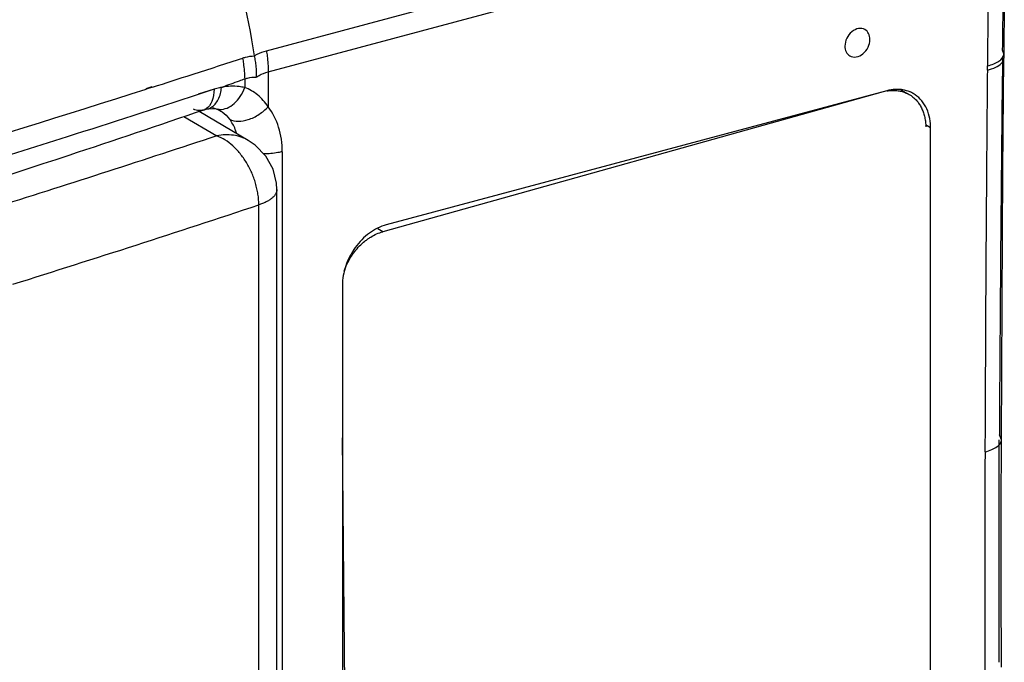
# Model space of a CAD drawing. Header units: millimetres. Extents: x -106 to 325, y 6 to 547.
# Tile 13 of 14: x 200 to 325, y 370 to 452. Entities that reach past the tile are written whole.
import ezdxf

# ---------------------------------------------------------------- set-up
doc = ezdxf.new("R2010")
doc.units = ezdxf.units.MM
doc.header["$LTSCALE"] = 30.734
doc.layers.get('0').update_dxf_attribs({"linetype": 'CONTINUOUS'})

msp = doc.modelspace()

# ---------------------------------------------------------------- linework, layer by layer
at = {"color": 6, "linetype": 'Continuous'}
for p, q in [((230.92, 447.78), (300.98, 466.57)), ((231.14, 445.1), (301.21, 463.87)), ((324.77, 455.16), (324.72, 446.82)), ((324.73, 447.37), (324.56, 447.86)), ((324.73, 447.37), (324.73, 447.37)), ((231.14, 445.1), (231.14, 440.66)), ((228.15, 444.18), (228.15, 443.09)), ((216.34, 443.17), (215.56, 442.92)), ((216.41, 443.15), (215.63, 442.9)), ((224.25, 442.89), (222.22, 442.24)), ((224.25, 442.89), (222.24, 442.23)), ((309.82, 442.69), (246.16, 425.63)), ((222.92, 440.24), (223.39, 440.38)), ((222.92, 440.24), (222.92, 440.24)), ((223.39, 440.38), (223.6, 440.41)), ((223.39, 440.38), (223.39, 440.38)), ((224.05, 440.56), (224.51, 440.39)), ((224.51, 440.39), (224.51, 440.39)), ((224.92, 440.22), (224.92, 440.22)), ((315.4, 437.98), (314.75, 438.35)), ((315.4, 357.97), (315.4, 437.98)), ((232.93, 434.94), (232.93, 275.48)), ((240.58, 417.92), (240.58, 337.92)), ((324.42, 398.29), (324.15, 398.91))]:
    msp.add_line(p, q, dxfattribs=at)
at = {"color": 7, "linetype": 'Continuous'}
for p, q in [((309.36, 442.55), (245.72, 424.76)), ((311.62, 442.82), (312.66, 442.22)), ((228.61, 436.37), (222.35, 440.05)), ((220.43, 439.41), (224.6, 436.95)), ((232.25, 275.8), (232.25, 430.12)), ((229.95, 277.14), (229.94, 428.16)), ((245.72, 424.76), (245.07, 425.14)), ((241.15, 337.51), (240.58, 398.53))]:
    msp.add_line(p, q, dxfattribs=at)
at = {"color": 6, "linetype": 'Continuous'}
for points in [[(324.42, 398.29), (324.5, 415.76), (324.6, 432.56), (324.72, 446.82)], [(223.6, 440.41), (224.24, 440.44), (224.51, 440.39)], [(224.51, 440.39), (224.79, 440.29), (224.92, 440.22)], [(324.4, 369.34), (324.39, 379.42), (324.39, 389.69), (324.42, 398.29)]]:
    msp.add_lwpolyline(points, dxfattribs=at)
at = {"color": 7, "linetype": 'Continuous'}
msp.add_lwpolyline([(232.25, 430.12), (232.21, 430.93), (231.76, 432.72), (230.84, 434.37), (229.49, 435.76), (228.61, 436.37)], dxfattribs=at)
at = {"color": 6, "linetype": 'Continuous'}
for centre, radius, start, end in [((324.02, 447.37), 0.713, 353.349, 359.409), ((-481.33, 2628.74), 2294.27, 287.83781, 288.00685), ((7711.46, 361.13), 7387.41, 179.335355, 179.706956), ((-483.37, 2635.08), 2300.93, 287.7059, 287.83783), ((-489.96, 2655.89), 2322.75, 286.07911, 287.68442), ((218.14, 462.5), 20.64, 289.9771, 290.311), ((226.8, 435.64), 7.63, 101.4935, 102.1346), ((311.13, 438.44), 4.42, 84.6316, 88.0258), ((311.24, 438.96), 3.9, 59.9746, 66.8578), ((222.44, 441.65), 1.49, 288.9936, 300.4236), ((223.04, 442), 1.66, 270.6007, 282.2963), ((225.03, 442.43), 2.11, 255.7331, 267.8847), ((223.17, 437.1), 3.58, 62.4145, 64.9927), ((223.13, 437.02), 3.67, 60.7587, 62.4169), ((308.66, 437.98), 6.73, 359.9978, 1.8274), ((4998.61, 379.37), 4676.32, 179.78711, 180.14209)]:
    msp.add_arc(centre, radius, start, end, dxfattribs=at)
at = {"color": 7, "linetype": 'Continuous'}
for centre, radius, start, end in [((310.79, 438.98), 3.74, 54.7427, 59.9954), ((-373.23, 2245.24), 1914.57, 287.3802, 288.36351)]:
    msp.add_arc(centre, radius, start, end, dxfattribs=at)
at = {"color": 6, "linetype": 'Continuous'}
for points, knots in [([(219.27, 478.29), (221.77, 473.48), (225.95, 463.3), (228.52, 452.61), (229.37, 447.14)], [0, 0, 0, 0, 0.494543, 1, 1, 1, 1]), ([(324.56, 447.86), (324.59, 449.65), (324.67, 456.78), (324.64, 463.92), (324.52, 469.28)], [0, 0, 0, 0, 0.249827, 1, 1, 1, 1]), ([(322.54, 467.61), (322.58, 465.81), (322.7, 458.55), (322.68, 451.3), (322.63, 445.85)], [0, 0, 0, 0, 0.249009, 1, 1, 1, 1]), ([(307.05, 450.47), (306.81, 450.61), (306.17, 450.69), (305.31, 450.23), (304.67, 449.41), (304.5, 448.72), (304.5, 448.38)], [0, 0, 0, 0, 0.214108, 0.460846, 0.733226, 1, 1, 1, 1]), ([(307.68, 449.23), (307.68, 449.48), (307.59, 449.98), (307.25, 450.36), (307.05, 450.47)], [0, 0, 0, 0, 0.527934, 1, 1, 1, 1]), ([(304.5, 448.38), (304.5, 448.12), (304.59, 447.63), (304.93, 447.25), (305.12, 447.13)], [0, 0, 0, 0, 0.527934, 1, 1, 1, 1]), ([(305.12, 447.13), (305.36, 447), (306, 446.91), (306.87, 447.37), (307.5, 448.19), (307.68, 448.89), (307.68, 449.23)], [0, 0, 0, 0, 0.214108, 0.460846, 0.733226, 1, 1, 1, 1]), ([(227.88, 446.85), (228, 446.89), (228.49, 447.03), (228.99, 447.11), (229.37, 447.14)], [0, 0, 0, 0, 0.252671, 1, 1, 1, 1]), ([(229.37, 447.14), (229.5, 447.21), (229.99, 447.47), (230.51, 447.67), (230.92, 447.78)], [0, 0, 0, 0, 0.25348, 1, 1, 1, 1]), ([(229.37, 447.14), (229.41, 446.91), (229.49, 446.45), (229.6, 445.55), (229.63, 444.87), (229.62, 444.42)], [0, 0, 0, 0, 0.255502, 0.507571, 1, 1, 1, 1]), ([(230.92, 447.78), (230.95, 447.55), (231.08, 446.67), (231.14, 445.77), (231.14, 445.1)], [0, 0, 0, 0, 0.255881, 1, 1, 1, 1]), ([(322.63, 445.85), (322.91, 445.92), (323.42, 446.09), (324.19, 446.46), (324.68, 446.95), (324.72, 447.29)], [0, 0, 0, 0, 0.32284, 0.605216, 1, 1, 1, 1]), ([(227.88, 446.85), (227.92, 446.63), (228.05, 445.74), (228.14, 444.85), (228.15, 444.18)], [0, 0, 0, 0, 0.256958, 1, 1, 1, 1]), ([(322.62, 445.31), (322.98, 445.4), (323.63, 445.61), (324.22, 445.97), (324.43, 446.19)], [0, 0, 0, 0, 0.553556, 1, 1, 1, 1]), ([(324.43, 446.19), (324.47, 446.24), (324.63, 446.41), (324.72, 446.65), (324.72, 446.82)], [0, 0, 0, 0, 0.283508, 1, 1, 1, 1]), ([(229.62, 444.42), (229.74, 444.5), (230.22, 444.78), (230.74, 445), (231.14, 445.1)], [0, 0, 0, 0, 0.255613, 1, 1, 1, 1]), ([(322.62, 445.31), (322.58, 441.26), (322.44, 425.07), (322.36, 408.88), (322.31, 396.74)], [0, 0, 0, 0, 0.250195, 1, 1, 1, 1]), ([(228.15, 444.18), (227.91, 444.1), (227.33, 443.86), (226.37, 443.55), (225.66, 443.28), (225.31, 443.15)], [0, 0, 0, 0, 0.250699, 0.624106, 1, 1, 1, 1]), ([(228.15, 444.18), (228.27, 444.23), (228.75, 444.38), (229.25, 444.44), (229.62, 444.42)], [0, 0, 0, 0, 0.256343, 1, 1, 1, 1]), ([(222.24, 442.23), (216.69, 440.4), (194.02, 433.05), (171.21, 426.13), (153.94, 421.12)], [0, 0, 0, 0, 0.245439, 1, 1, 1, 1]), ([(224.25, 442.89), (224.26, 442.37), (224.15, 441.4), (223.55, 440.58), (223.19, 440.37)], [0, 0, 0, 0, 0.557788, 1, 1, 1, 1]), ([(223.84, 440.54), (224.25, 440.76), (224.93, 441.59), (225.15, 442.58), (225.19, 443.1)], [0, 0, 0, 0, 0.46722, 1, 1, 1, 1]), ([(225.19, 443.1), (225.12, 443.1), (224.8, 443.05), (224.48, 442.97), (224.25, 442.89)], [0, 0, 0, 0, 0.244261, 1, 1, 1, 1]), ([(224.95, 440.32), (225.28, 440.31), (225.96, 440.45), (226.88, 441.04), (227.65, 441.95), (228.01, 442.69), (228.15, 443.09)], [0, 0, 0, 0, 0.21596, 0.454581, 0.718294, 1, 1, 1, 1]), ([(228.15, 443.09), (227.92, 443.14), (226.98, 443.32), (225.99, 443.27), (225.28, 443.12)], [0, 0, 0, 0, 0.242531, 1, 1, 1, 1]), ([(231.14, 440.66), (230.76, 441.22), (229.89, 442.21), (228.74, 442.89), (228.15, 443.09)], [0, 0, 0, 0, 0.518435, 1, 1, 1, 1]), ([(311.29, 442.86), (311.17, 442.87), (310.67, 442.86), (310.18, 442.79), (309.82, 442.69)], [0, 0, 0, 0, 0.244296, 1, 1, 1, 1]), ([(312.78, 442.54), (312.49, 442.66), (312.07, 442.78), (311.65, 442.84), (311.55, 442.85)], [0, 0, 0, 0, 0.745861, 1, 1, 1, 1]), ([(315.39, 438.19), (315.37, 439.04), (315.08, 440.31), (314.14, 441.65), (313.52, 442.14), (313.19, 442.33)], [0, 0, 0, 0, 0.524003, 0.765895, 1, 1, 1, 1]), ([(222.92, 440.24), (217.22, 438.28), (193.94, 430.44), (170.48, 423.13), (152.71, 417.88)], [0, 0, 0, 0, 0.245594, 1, 1, 1, 1]), ([(222.92, 440.24), (222.72, 440.18), (222.28, 440.13), (221.85, 440.25), (221.64, 440.34)], [0, 0, 0, 0, 0.476922, 1, 1, 1, 1]), ([(224.92, 440.22), (225.04, 440.15), (225.53, 439.84), (225.95, 439.43), (226.22, 439.08)], [0, 0, 0, 0, 0.239731, 1, 1, 1, 1]), ([(226.22, 439.08), (226.9, 438.7), (228.39, 438.82), (229.99, 439.63), (230.79, 440.29), (231.14, 440.66)], [0, 0, 0, 0, 0.434833, 0.722945, 1, 1, 1, 1]), ([(232.93, 434.94), (232.93, 435.99), (232.66, 438.03), (231.73, 439.89), (231.14, 440.66)], [0, 0, 0, 0, 0.521148, 1, 1, 1, 1]), ([(227.12, 437.29), (227.07, 437.45), (226.86, 438.09), (226.52, 438.69), (226.22, 439.08)], [0, 0, 0, 0, 0.258577, 1, 1, 1, 1]), ([(232.93, 434.94), (232.75, 434.89), (231.97, 434.72), (231.17, 434.66), (230.56, 434.66)], [0, 0, 0, 0, 0.233126, 1, 1, 1, 1]), ([(246.16, 425.63), (245.4, 425.42), (243.89, 424.65), (242.1, 422.81), (240.9, 420.49), (240.58, 418.77), (240.58, 417.92)], [0, 0, 0, 0, 0.235189, 0.489834, 0.750179, 1, 1, 1, 1]), ([(322.32, 396.75), (322.62, 396.82), (323.15, 397), (323.83, 397.36), (324.29, 397.77), (324.42, 398.13), (324.42, 398.29)], [0, 0, 0, 0, 0.335467, 0.612381, 0.828001, 1, 1, 1, 1]), ([(324.13, 369.97), (324.11, 377.05), (324.09, 386.49), (324.13, 395.93), (324.14, 398.29)], [0, 0, 0, 0, 0.750212, 1, 1, 1, 1])]:
    msp.add_open_spline(points, degree=3, knots=knots, dxfattribs=at)
for points in [[(322.62, 445.31), (322.63, 445.49), (322.63, 445.67), (322.63, 445.85)], [(223.39, 440.38), (223.55, 440.41), (223.7, 440.47), (223.84, 440.54)]]:
    msp.add_open_spline(points, degree=3, dxfattribs=at)
at = {"color": 7, "linetype": 'Continuous'}
for points, knots in [([(309.83, 442.66), (309.89, 442.67), (310.13, 442.71), (310.38, 442.73), (310.56, 442.74)], [0, 0, 0, 0, 0.253457, 1, 1, 1, 1]), ([(310.56, 442.74), (310.75, 442.74), (311.12, 442.73), (311.67, 442.63), (312.18, 442.47), (312.51, 442.31), (312.66, 442.22)], [0, 0, 0, 0, 0.256854, 0.507926, 0.754994, 1, 1, 1, 1]), ([(312.95, 442.04), (313.09, 441.94), (313.37, 441.71), (313.73, 441.33), (314.04, 440.89), (314.3, 440.4), (314.51, 439.87), (314.66, 439.3), (314.76, 438.71), (314.78, 438.3), (314.78, 438.1)], [0, 0, 0, 0, 0.115644, 0.232783, 0.352206, 0.474534, 0.600261, 0.729741, 0.863089, 1, 1, 1, 1]), ([(224.6, 436.95), (215.39, 433.9), (196.76, 427.88), (168.48, 419.22), (139.64, 410.83), (100.21, 399.97), (49.66, 387.18), (8.7, 377.93), (-12.08, 373.51)], [0, 0, 0, 0, 0.118793, 0.239478, 0.36199, 0.486276, 0.739942, 1, 1, 1, 1]), ([(228.6, 436.38), (228.32, 436.54), (227.7, 436.83), (226.71, 437.06), (225.66, 437.11), (224.96, 437.03), (224.6, 436.95)], [0, 0, 0, 0, 0.241145, 0.486265, 0.738166, 1, 1, 1, 1]), ([(229.94, 428.16), (229.95, 428.62), (229.89, 429.31), (229.72, 430.23), (229.54, 430.92), (229.32, 431.6), (228.96, 432.5), (228.51, 433.35), (227.99, 434.14), (227.44, 434.87), (226.69, 435.68), (225.69, 436.45), (224.97, 436.82), (224.6, 436.95)], [0, 0, 0, 0, 0.12601, 0.19112, 0.257169, 0.323792, 0.390637, 0.523508, 0.588892, 0.653101, 0.776758, 0.892767, 1, 1, 1, 1]), ([(232.25, 430.12), (232.25, 430.02), (232.22, 429.82), (232.09, 429.53), (231.88, 429.25), (231.6, 428.99), (231.26, 428.75), (230.86, 428.53), (230.42, 428.33), (230.1, 428.22), (229.94, 428.16)], [0, 0, 0, 0, 0.090827, 0.187817, 0.295102, 0.414401, 0.54594, 0.688815, 0.841025, 1, 1, 1, 1]), ([(240.81, 419.75), (240.91, 420.05), (241.15, 420.63), (241.6, 421.47), (242.13, 422.24), (242.75, 422.95), (243.32, 423.47), (243.8, 423.83), (244.29, 424.16), (244.92, 424.49), (245.45, 424.68), (245.72, 424.76)], [0, 0, 0, 0, 0.129384, 0.259685, 0.389716, 0.518328, 0.644448, 0.7063, 0.767214, 0.885902, 1, 1, 1, 1])]:
    msp.add_open_spline(points, degree=3, knots=knots, dxfattribs=at)

doc.saveas('drawing.dxf')
